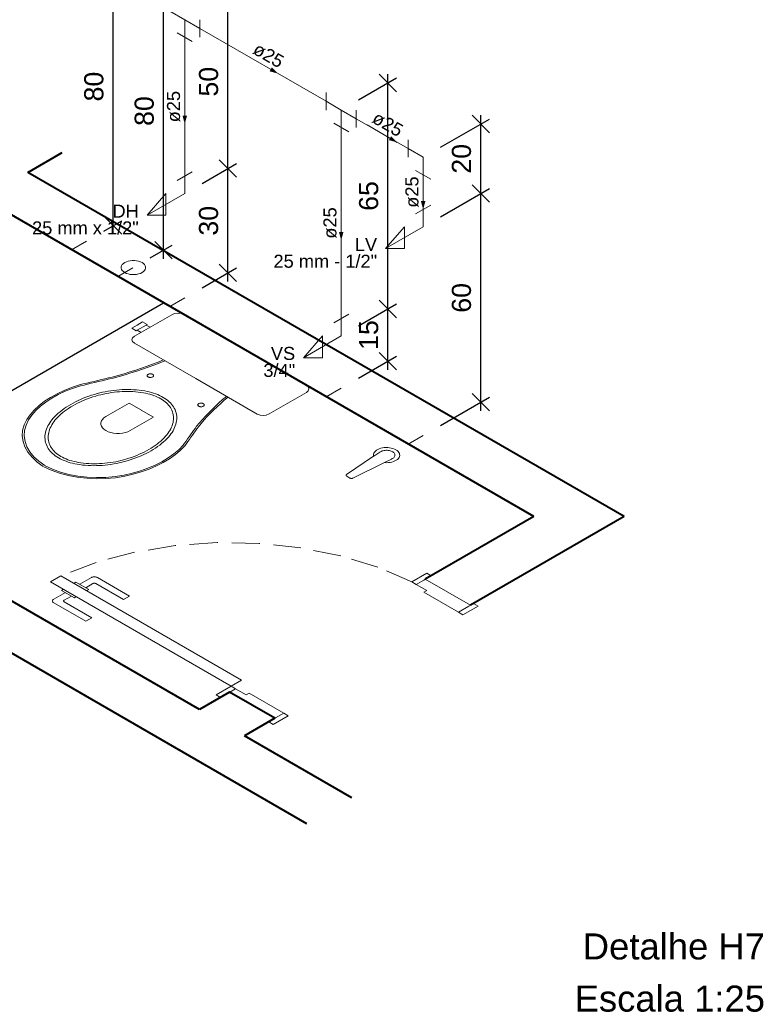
# Model space of a CAD drawing. Header units: millimetres. Extents: x 1977.1 to 1992, y 4158.8 to 4181.5.
# Tile 2 of 3: x 1983.4 to 1992, y 4158.8 to 4170.2. Entities that reach past the tile are written whole.
import ezdxf

# ---------------------------------------------------------------- set-up
doc = ezdxf.new("R2010")
doc.units = ezdxf.units.MM
doc.header["$MEASUREMENT"] = 0
doc.linetypes.add('HIDDEN2', pattern=[0.47625, 0.3175, -0.15875])
for name, color, linetype, lineweight in [('AF-Condutos', 4, 'Continuous', 5), ('AF-Conexões', 9, 'Continuous', 5), ('AF-Sentido conduto', 9, 'Continuous', 5), ('AF-Textos conduto', 7, 'Continuous', 5), ('Cotas', 1, 'Continuous', 5), ('DI-Títulos', 3, 'Continuous', 5), ('MB_ALVENARIA', 7, 'Continuous', 40), ('MB_ESQUADRIA', 7, 'Continuous', 5), ('MB_MOBILIÁRIO', 8, 'Continuous', 13), ('Nível 1', 7, 'Continuous', 5), ('Texto da cota', 7, 'Continuous', 5), ('Textos', 7, 'Continuous', 5)]:
    doc.layers.add(name, color=color, linetype=linetype, lineweight=lineweight)
doc.layers.add('ARQ-PISO', color=8, linetype='Continuous')
doc.styles.add('Arial', font='arial.ttf')
doc.dimstyles.new('UM_25.000000', dxfattribs={"dimtxt": 0.18, "dimasz": 0.2, "dimexe": 0.1, "dimexo": 0.2, "dimgap": 0, "dimtad": 1, "dimtih": 1, "dimtoh": 1, "dimdec": 1, "dimlfac": 25, "dimzin": 0, "dimdsep": 46, "dimtxsty": 'Standard', "dimcen": 0.09, "dimdle": 0.1, "dimadec": 1, "dimazin": 2, "dimtfac": 1, "dimtdec": 4, "dimtofl": 0, "dimtmove": 0, "dimatfit": 3, "dimfxl": 1, "dimtolj": 1, "dimarcsym": 0})

# ---------------------------------------------------------------- blocks, each defined once
blk = doc.blocks.new('_Oblique')
at = {"color": 0, "linetype": 'ByBlock', "lineweight": -2}
blk.add_line((-0.5, -0.5), (0.5, 0.5), dxfattribs=at)
blk = doc.blocks.new('*D6')
at = {"layer": 'Cotas', "color": 0, "lineweight": -2, "transparency": 16777216}
for p, q in [((1988.25, 4167.906), (1988.813, 4168.231)), ((1988.713, 4165.674), (1988.713, 4168.274)), ((1988.25, 4165.506), (1988.813, 4165.831))]:
    blk.add_line(p, q, dxfattribs=at)
at = {"layer": 'Defpoints', "color": 0, "transparency": 16777216}
for p in [(1988.713, 4168.174), (1988.05, 4167.791), (1988.05, 4165.391)]:
    blk.add_point(p, dxfattribs=at)
at = {"layer": 'Cotas', "color": 0, "lineweight": -2, "transparency": 16777216, "xscale": 0.2, "yscale": 0.2, "zscale": 0.2}
for p, rotation in [((1988.713, 4168.174), 90), ((1988.713, 4165.774), 270)]:
    blk.add_blockref('_Oblique', p, dxfattribs=dict(at, rotation=rotation))
blk = doc.blocks.new('*D7')
at = {"layer": 'Cotas', "color": 0, "lineweight": -2, "transparency": 16777216}
for p, q in [((1988.25, 4168.706), (1988.813, 4169.031)), ((1988.713, 4168.074), (1988.713, 4169.074)), ((1988.25, 4167.906), (1988.813, 4168.231))]:
    blk.add_line(p, q, dxfattribs=at)
at = {"layer": 'Defpoints', "color": 0, "transparency": 16777216}
for p in [(1988.713, 4168.974), (1988.05, 4168.591), (1988.05, 4167.791)]:
    blk.add_point(p, dxfattribs=at)
at = {"layer": 'Cotas', "color": 0, "lineweight": -2, "transparency": 16777216, "xscale": 0.2, "yscale": 0.2, "zscale": 0.2}
for p, rotation in [((1988.713, 4168.974), 90), ((1988.713, 4168.174), 270)]:
    blk.add_blockref('_Oblique', p, dxfattribs=dict(at, rotation=rotation))
blk = doc.blocks.new('*D8')
at = {"layer": 'Cotas', "color": 0, "lineweight": -2, "transparency": 16777216}
for p, q in [((1987.645, 4166.146), (1987.645, 4166.946)), ((1987.307, 4166.651), (1987.745, 4166.904)), ((1987.307, 4166.051), (1987.745, 4166.304))]:
    blk.add_line(p, q, dxfattribs=at)
at = {"layer": 'Defpoints', "color": 0, "transparency": 16777216}
for p in [(1987.645, 4166.846), (1987.107, 4166.535), (1987.107, 4165.935)]:
    blk.add_point(p, dxfattribs=at)
at = {"layer": 'Cotas', "color": 0, "lineweight": -2, "transparency": 16777216, "xscale": 0.2, "yscale": 0.2, "zscale": 0.2}
for p, rotation in [((1987.645, 4166.846), 90), ((1987.645, 4166.246), 270)]:
    blk.add_blockref('_Oblique', p, dxfattribs=dict(at, rotation=rotation))
blk = doc.blocks.new('*D9')
at = {"layer": 'Cotas', "color": 0, "lineweight": -2, "transparency": 16777216}
for p, q in [((1987.645, 4166.746), (1987.645, 4169.546)), ((1987.307, 4169.251), (1987.745, 4169.504)), ((1987.307, 4166.651), (1987.745, 4166.904))]:
    blk.add_line(p, q, dxfattribs=at)
at = {"layer": 'Defpoints', "color": 0, "transparency": 16777216}
for p in [(1987.645, 4169.446), (1987.107, 4169.135), (1987.107, 4166.535)]:
    blk.add_point(p, dxfattribs=at)
at = {"layer": 'Cotas', "color": 0, "lineweight": -2, "transparency": 16777216, "xscale": 0.2, "yscale": 0.2, "zscale": 0.2}
for p, rotation in [((1987.645, 4169.446), 90), ((1987.645, 4166.846), 270)]:
    blk.add_blockref('_Oblique', p, dxfattribs=dict(at, rotation=rotation))
blk = doc.blocks.new('*D10')
at = {"layer": 'Cotas', "color": 0, "lineweight": -2, "transparency": 16777216}
for p, q in [((1985.507, 4168.29), (1985.904, 4168.519)), ((1985.804, 4167.161), (1985.804, 4168.561)), ((1985.507, 4167.09), (1985.904, 4167.319))]:
    blk.add_line(p, q, dxfattribs=at)
at = {"layer": 'Defpoints', "color": 0, "transparency": 16777216}
for p in [(1985.804, 4168.461), (1985.307, 4168.174), (1985.307, 4166.974)]:
    blk.add_point(p, dxfattribs=at)
at = {"layer": 'Cotas', "color": 0, "lineweight": -2, "transparency": 16777216, "xscale": 0.2, "yscale": 0.2, "zscale": 0.2}
for p, rotation in [((1985.804, 4168.461), 90), ((1985.804, 4167.261), 270)]:
    blk.add_blockref('_Oblique', p, dxfattribs=dict(at, rotation=rotation))
blk = doc.blocks.new('*D11')
at = {"layer": 'Cotas', "color": 0, "lineweight": -2, "transparency": 16777216}
for p, q in [((1985.804, 4168.361), (1985.804, 4170.561)), ((1985.507, 4170.29), (1985.904, 4170.519)), ((1985.507, 4168.29), (1985.904, 4168.519))]:
    blk.add_line(p, q, dxfattribs=at)
at = {"layer": 'Defpoints', "color": 0, "transparency": 16777216}
for p in [(1985.804, 4170.461), (1985.307, 4170.174), (1985.307, 4168.174)]:
    blk.add_point(p, dxfattribs=at)
at = {"layer": 'Cotas', "color": 0, "lineweight": -2, "transparency": 16777216, "xscale": 0.2, "yscale": 0.2, "zscale": 0.2}
for p, rotation in [((1985.804, 4170.461), 90), ((1985.804, 4168.461), 270)]:
    blk.add_blockref('_Oblique', p, dxfattribs=dict(at, rotation=rotation))
blk = doc.blocks.new('*D12')
at = {"layer": 'Cotas', "color": 0, "lineweight": -2, "transparency": 16777216}
for p, q in [((1984.91, 4170.635), (1985.164, 4170.781)), ((1985.064, 4167.423), (1985.064, 4170.823)), ((1984.91, 4167.435), (1985.164, 4167.581))]:
    blk.add_line(p, q, dxfattribs=at)
at = {"layer": 'Defpoints', "color": 0, "transparency": 16777216}
for p in [(1985.064, 4170.723), (1984.71, 4170.519), (1984.71, 4167.319)]:
    blk.add_point(p, dxfattribs=at)
at = {"layer": 'Cotas', "color": 0, "lineweight": -2, "transparency": 16777216, "xscale": 0.2, "yscale": 0.2, "zscale": 0.2}
for p, rotation in [((1985.064, 4170.723), 90), ((1985.064, 4167.523), 270)]:
    blk.add_blockref('_Oblique', p, dxfattribs=dict(at, rotation=rotation))
blk = doc.blocks.new('*D15')
at = {"layer": 'Cotas', "color": 0, "lineweight": -2, "transparency": 16777216}
for p, q in [((1984.377, 4170.943), (1984.584, 4171.062)), ((1984.484, 4167.705), (1984.484, 4171.105)), ((1984.377, 4167.743), (1984.584, 4167.862))]:
    blk.add_line(p, q, dxfattribs=at)
at = {"layer": 'Defpoints', "color": 0, "transparency": 16777216}
for p in [(1984.484, 4171.005), (1984.177, 4170.827), (1984.177, 4167.627)]:
    blk.add_point(p, dxfattribs=at)
at = {"layer": 'Cotas', "color": 0, "lineweight": -2, "transparency": 16777216, "xscale": 0.2, "yscale": 0.2, "zscale": 0.2}
for p, rotation in [((1984.484, 4171.005), 90), ((1984.484, 4167.805), 270)]:
    blk.add_blockref('_Oblique', p, dxfattribs=dict(at, rotation=rotation))

msp = doc.modelspace()

# ---------------------------------------------------------------- hatches: boundary and pattern name
at = {"layer": 'AF-Sentido conduto', "linetype": 'Continuous'}
for points in [[(1986.3805, 4169.5547), (1986.3098, 4169.6255), (1986.2839, 4169.5806)], [(1985.3074, 4168.9743), (1985.3333, 4169.0709), (1985.2815, 4169.0709)], [(1987.7519, 4168.763), (1987.6811, 4168.8337), (1987.6553, 4168.7889)], [(1988.0501, 4167.9908), (1988.0759, 4168.0874), (1988.0242, 4168.0874)], [(1987.1072, 4167.6352), (1987.1331, 4167.7318), (1987.0814, 4167.7318)]]:
    msp.add_hatch(color=256, dxfattribs=at).paths.add_polyline_path(points)

# ---------------------------------------------------------------- linework, layer by layer
at = {"layer": 'AF-Condutos'}
for p, q in [((1985.4806, 4170.0743), (1986.934, 4169.2352)), ((1985.3074, 4169.9743), (1985.3074, 4168.3743)), ((1987.2804, 4169.0352), (1987.8768, 4168.6908)), ((1987.1072, 4168.9352), (1987.1072, 4166.7352)), ((1988.0501, 4168.3908), (1988.0501, 4167.9908))]:
    msp.add_line(p, q, dxfattribs=at)
at = {"layer": 'AF-Conexões'}
for p, q in [((1985.3074, 4170.1743), (1985.1342, 4170.2743)), ((1985.3074, 4170.1743), (1985.4806, 4170.0743)), ((1985.3074, 4170.1743), (1985.3074, 4169.9743)), ((1985.4806, 4169.9743), (1985.4806, 4170.1743)), ((1985.2208, 4170.0243), (1985.394, 4169.9243)), ((1986.934, 4169.3352), (1986.934, 4169.1352)), ((1987.1072, 4169.1352), (1986.934, 4169.2352)), ((1987.1072, 4169.1352), (1987.2804, 4169.0352)), ((1987.1072, 4169.1352), (1987.1072, 4168.9352)), ((1987.2804, 4168.9352), (1987.2804, 4169.1352)), ((1987.0206, 4168.9852), (1987.1938, 4168.8852)), ((1987.8768, 4168.7908), (1987.8768, 4168.5908)), ((1988.0501, 4168.5908), (1987.8768, 4168.6908)), ((1988.0501, 4168.5908), (1988.0501, 4168.3908)), ((1985.2208, 4168.3243), (1985.394, 4168.4243)), ((1987.9634, 4168.4408), (1988.1367, 4168.3408)), ((1985.3074, 4168.1743), (1985.3074, 4168.3743)), ((1985.3074, 4168.1743), (1984.8744, 4167.9243)), ((1984.8744, 4167.9243), (1985.0909, 4168.1743)), ((1985.0909, 4168.1743), (1985.0909, 4167.9243)), ((1987.9634, 4167.9408), (1988.1367, 4168.0408)), ((1988.0501, 4167.7908), (1988.0501, 4167.9908)), ((1985.0909, 4167.9243), (1984.8744, 4167.9243)), ((1988.0501, 4167.7908), (1987.617, 4167.5408)), ((1987.617, 4167.5408), (1987.8335, 4167.7908)), ((1987.8335, 4167.7908), (1987.8335, 4167.5408)), ((1987.8335, 4167.5408), (1987.617, 4167.5408)), ((1987.0206, 4166.6852), (1987.1938, 4166.7852)), ((1987.1072, 4166.5352), (1987.1072, 4166.7352)), ((1987.1072, 4166.5352), (1986.6742, 4166.2852)), ((1986.6742, 4166.2852), (1986.8907, 4166.5352)), ((1986.8907, 4166.5352), (1986.8907, 4166.2852)), ((1986.8907, 4166.2852), (1986.6742, 4166.2852))]:
    msp.add_line(p, q, dxfattribs=at)
at = {"layer": 'AF-Sentido conduto'}
for points in [[(1986.0341, 4169.7547), (1986.3805, 4169.5547)], [(1985.3074, 4169.3743), (1985.3074, 4168.9743)], [(1987.4054, 4168.963), (1987.7519, 4168.763)], [(1988.0501, 4168.3908), (1988.0501, 4167.9908)], [(1987.1072, 4168.0352), (1987.1072, 4167.6352)]]:
    msp.add_lwpolyline(points, dxfattribs=at)
at = {"layer": 'ARQ-PISO'}
msp.add_lwpolyline([(1981.2158, 4164.6966), (1981.2158, 4164.6966), (1985.061, 4166.9166)], dxfattribs=at)
at = {"layer": 'MB_ALVENARIA'}
for p, q in [((1983.5021, 4168.4166), (1983.8983, 4168.6453)), ((1986.7118, 4160.9235), (1978.6177, 4165.5966)), ((1987.2314, 4161.2235), (1985.9963, 4161.9366))]:
    msp.add_line(p, q, dxfattribs=at)
for points in [[(1990.361, 4164.4566), (1983.5021, 4168.4166)], [(1989.3218, 4164.4566), (1982.9825, 4168.1166)], [(1985.4766, 4162.2366), (1979.1373, 4165.8966)], [(1989.3218, 4164.4566), (1988.0747, 4163.7366)], [(1990.361, 4164.4566), (1988.5943, 4163.4366)], [(1985.8231, 4162.4366), (1985.4766, 4162.2366)], [(1986.3427, 4162.1366), (1985.8231, 4162.4366)], [(1986.3427, 4162.1366), (1985.9963, 4161.9366)]]:
    msp.add_lwpolyline(points, dxfattribs=at)
at = {"layer": 'MB_ESQUADRIA'}
for p, q in [((1984.0987, 4163.6791), (1984.2327, 4163.7564)), ((1984.0987, 4163.6791), (1984.2327, 4163.7564)), ((1984.3019, 4163.7564), (1984.6724, 4163.5423)), ((1984.3019, 4163.7564), (1984.6724, 4163.5423)), ((1984.0333, 4163.6916), (1984.0553, 4163.7043)), ((1984.0333, 4163.6916), (1984.0553, 4163.7043)), ((1984.0553, 4163.7043), (1984.2029, 4163.619)), ((1984.0553, 4163.7043), (1984.2029, 4163.619)), ((1984.2499, 4163.6864), (1984.168, 4163.6391)), ((1984.2499, 4163.6864), (1984.168, 4163.6391)), ((1984.6031, 4163.5023), (1984.2846, 4163.6864)), ((1984.6031, 4163.5023), (1984.2846, 4163.6864)), ((1987.9708, 4163.6766), (1988.0574, 4163.7266)), ((1987.9708, 4163.6766), (1988.0574, 4163.7266)), ((1988.0921, 4163.6066), (1987.9709, 4163.6766)), ((1988.0921, 4163.6066), (1987.9709, 4163.6766)), ((1983.9334, 4163.5838), (1983.7995, 4163.5066)), ((1983.9334, 4163.5838), (1983.7995, 4163.5066)), ((1983.912, 4163.6216), (1983.89, 4163.6089)), ((1983.912, 4163.6216), (1983.89, 4163.6089)), ((1983.89, 4163.6089), (1984.0376, 4163.5236)), ((1983.89, 4163.6089), (1984.0376, 4163.5236)), ((1983.9208, 4163.4965), (1984.0027, 4163.5438)), ((1983.9208, 4163.4965), (1984.0027, 4163.5438)), ((1984.0376, 4163.5236), (1984.0596, 4163.5363)), ((1984.0376, 4163.5236), (1984.0596, 4163.5363)), ((1984.2029, 4163.619), (1984.1809, 4163.6063)), ((1984.2029, 4163.619), (1984.1809, 4163.6063)), ((1984.6724, 4163.5423), (1984.6031, 4163.5023)), ((1984.6724, 4163.5423), (1984.6031, 4163.5023)), ((1988.0921, 4163.6066), (1988.0575, 4163.5866)), ((1988.0921, 4163.6066), (1988.0575, 4163.5866)), ((1988.0575, 4163.5866), (1988.4561, 4163.3568)), ((1988.0575, 4163.5866), (1988.4561, 4163.3568)), ((1983.7995, 4163.4666), (1984.17, 4163.2525)), ((1983.7995, 4163.4666), (1984.17, 4163.2525)), ((1984.2393, 4163.2924), (1983.9207, 4163.4765)), ((1984.2393, 4163.2924), (1983.9207, 4163.4765)), ((1988.4561, 4163.3568), (1988.5773, 4163.4268)), ((1988.4561, 4163.3568), (1988.5773, 4163.4268)), ((1984.17, 4163.2525), (1984.2393, 4163.2924)), ((1984.17, 4163.2525), (1984.2393, 4163.2924)), ((1985.8925, 4162.4766), (1985.8058, 4162.4266)), ((1985.8925, 4162.4766), (1985.8058, 4162.4266)), ((1985.8925, 4162.4766), (1985.8058, 4162.4266)), ((1985.8925, 4162.4766), (1985.8058, 4162.4266)), ((1986.0137, 4162.4066), (1985.8924, 4162.4766)), ((1986.0137, 4162.4066), (1985.8924, 4162.4766)), ((1986.0137, 4162.4066), (1985.8924, 4162.4766)), ((1986.0137, 4162.4066), (1985.8924, 4162.4766)), ((1986.0137, 4162.4066), (1986.0483, 4162.4266)), ((1986.0137, 4162.4066), (1986.0483, 4162.4266)), ((1986.0137, 4162.4066), (1986.0483, 4162.4266)), ((1986.0137, 4162.4066), (1986.0483, 4162.4266)), ((1986.0483, 4162.4266), (1986.4465, 4162.1965)), ((1986.0483, 4162.4266), (1986.4465, 4162.1965)), ((1986.0483, 4162.4266), (1986.4465, 4162.1965)), ((1986.0483, 4162.4266), (1986.4465, 4162.1965)), ((1986.4465, 4162.1965), (1986.3252, 4162.1265)), ((1986.4465, 4162.1965), (1986.3252, 4162.1265)), ((1986.4465, 4162.1965), (1986.3252, 4162.1265)), ((1986.4465, 4162.1965), (1986.3252, 4162.1265))]:
    msp.add_line(p, q, dxfattribs=at)
at = {"layer": 'MB_ESQUADRIA', "linetype": 'HIDDEN2'}
msp.add_lwpolyline([(1987.9188, 4163.7066), (1987.5299, 4163.8744), (1987.1012, 4164.0061), (1986.6427, 4164.0986), (1986.1652, 4164.1496), (1985.6798, 4164.158), (1985.1979, 4164.1236), (1984.7307, 4164.0473), (1984.289, 4163.9307), (1983.8833, 4163.7766)], dxfattribs=at)
msp.add_lwpolyline([(1987.9188, 4163.7066), (1987.5299, 4163.8744), (1987.1012, 4164.0061), (1986.6427, 4164.0986), (1986.1652, 4164.1496), (1985.6798, 4164.158), (1985.1979, 4164.1236), (1984.7307, 4164.0473), (1984.289, 4163.9307), (1983.8833, 4163.7766)], dxfattribs=at)
at = {"layer": 'MB_ESQUADRIA'}
for points in [[(1983.8833, 4163.7766), (1985.9618, 4162.5766), (1985.8405, 4162.5066), (1983.762, 4163.7066), (1983.8833, 4163.7766)], [(1984.3019, 4163.7564), (1984.2954, 4163.7595), (1984.288, 4163.762), (1984.28, 4163.7637), (1984.2716, 4163.7646), (1984.263, 4163.7646), (1984.2546, 4163.7637), (1984.2466, 4163.762), (1984.2392, 4163.7596), (1984.2327, 4163.7564)], [(1984.3019, 4163.7564), (1984.2954, 4163.7595), (1984.288, 4163.762), (1984.28, 4163.7637), (1984.2716, 4163.7646), (1984.263, 4163.7646), (1984.2546, 4163.7637), (1984.2466, 4163.762), (1984.2392, 4163.7596), (1984.2327, 4163.7564)], [(1988.0575, 4163.7266), (1988.144, 4163.7766), (1988.0921, 4163.8066), (1987.9188, 4163.7066), (1987.9708, 4163.6766), (1987.9709, 4163.6766)], [(1988.0575, 4163.7266), (1988.144, 4163.7766), (1988.0921, 4163.8066), (1987.9188, 4163.7066), (1987.9708, 4163.6766), (1987.9709, 4163.6766)], [(1984.2846, 4163.6864), (1984.283, 4163.6872), (1984.2813, 4163.688), (1984.2795, 4163.6886), (1984.2776, 4163.6892), (1984.2756, 4163.6897), (1984.2736, 4163.69), (1984.2715, 4163.6903), (1984.2694, 4163.6905), (1984.2672, 4163.6905), (1984.2651, 4163.6905), (1984.263, 4163.6903), (1984.2609, 4163.69), (1984.2589, 4163.6897), (1984.2569, 4163.6892), (1984.255, 4163.6886), (1984.2532, 4163.688), (1984.2515, 4163.6872), (1984.2499, 4163.6864)], [(1984.2846, 4163.6864), (1984.283, 4163.6872), (1984.2813, 4163.688), (1984.2795, 4163.6886), (1984.2776, 4163.6892), (1984.2756, 4163.6897), (1984.2736, 4163.69), (1984.2715, 4163.6903), (1984.2694, 4163.6905), (1984.2672, 4163.6905), (1984.2651, 4163.6905), (1984.263, 4163.6903), (1984.2609, 4163.69), (1984.2589, 4163.6897), (1984.2569, 4163.6892), (1984.255, 4163.6886), (1984.2532, 4163.688), (1984.2515, 4163.6872), (1984.2499, 4163.6864)], [(1988.5943, 4163.4366), (1988.0747, 4163.7366)], [(1983.7995, 4163.5066), (1983.794, 4163.5028), (1983.7898, 4163.4985), (1983.7868, 4163.4939), (1983.7854, 4163.489), (1983.7853, 4163.4841), (1983.7868, 4163.4793), (1983.7897, 4163.4746), (1983.794, 4163.4703), (1983.7995, 4163.4666)], [(1983.7995, 4163.5066), (1983.794, 4163.5028), (1983.7898, 4163.4985), (1983.7868, 4163.4939), (1983.7854, 4163.489), (1983.7853, 4163.4841), (1983.7868, 4163.4793), (1983.7897, 4163.4746), (1983.794, 4163.4703), (1983.7995, 4163.4666)], [(1983.9208, 4163.4965), (1983.918, 4163.4946), (1983.9159, 4163.4925), (1983.9144, 4163.4902), (1983.9137, 4163.4878), (1983.9137, 4163.4853), (1983.9144, 4163.4829), (1983.9159, 4163.4806), (1983.918, 4163.4784), (1983.9207, 4163.4765)], [(1983.9208, 4163.4965), (1983.918, 4163.4946), (1983.9159, 4163.4925), (1983.9144, 4163.4902), (1983.9137, 4163.4878), (1983.9137, 4163.4853), (1983.9144, 4163.4829), (1983.9159, 4163.4806), (1983.918, 4163.4784), (1983.9207, 4163.4765)], [(1988.4561, 4163.3568), (1988.508, 4163.3268), (1988.6812, 4163.4268), (1988.6293, 4163.4568), (1988.5773, 4163.4268)], [(1988.4561, 4163.3568), (1988.508, 4163.3268), (1988.6812, 4163.4268), (1988.6293, 4163.4568), (1988.5773, 4163.4268)], [(1985.8058, 4162.4266), (1985.7193, 4162.3766), (1985.6673, 4162.4066), (1985.8405, 4162.5066), (1985.8925, 4162.4766), (1985.8924, 4162.4766)], [(1985.8058, 4162.4266), (1985.7193, 4162.3766), (1985.6673, 4162.4066), (1985.8405, 4162.5066), (1985.8925, 4162.4766), (1985.8924, 4162.4766)], [(1985.8058, 4162.4266), (1985.7193, 4162.3766), (1985.6673, 4162.4066), (1985.8405, 4162.5066), (1985.8925, 4162.4766), (1985.8924, 4162.4766)], [(1985.8058, 4162.4266), (1985.7193, 4162.3766), (1985.6673, 4162.4066), (1985.8405, 4162.5066), (1985.8925, 4162.4766), (1985.8924, 4162.4766)], [(1986.4465, 4162.1965), (1986.4984, 4162.1665), (1986.3252, 4162.0665), (1986.2733, 4162.0965), (1986.3252, 4162.1265)], [(1986.4465, 4162.1965), (1986.4984, 4162.1665), (1986.3252, 4162.0665), (1986.2733, 4162.0965), (1986.3252, 4162.1265)], [(1986.4465, 4162.1965), (1986.4984, 4162.1665), (1986.3252, 4162.0665), (1986.2733, 4162.0965), (1986.3252, 4162.1265)], [(1986.4465, 4162.1965), (1986.4984, 4162.1665), (1986.3252, 4162.0665), (1986.2733, 4162.0965), (1986.3252, 4162.1265)]]:
    msp.add_lwpolyline(points, dxfattribs=at)
at = {"layer": 'MB_MOBILIÁRIO'}
for p, q in [((1985.2979, 4166.7798), (1986.7088, 4165.9652)), ((1987.479, 4165.1528), (1987.17, 4164.9406)), ((1987.5509, 4165.1976), (1987.4829, 4165.1517)), ((1987.6859, 4165.1196), (1987.6063, 4165.0803)), ((1987.6063, 4165.0803), (1987.2408, 4164.8997)), ((1987.1713, 4164.9214), (1987.2075, 4164.9005))]:
    msp.add_line(p, q, dxfattribs=at)
for points in [[(1985.2979, 4166.7798), (1985.2979, 4166.7798), (1985.2656, 4166.7927), (1985.2284, 4166.797), (1985.1912, 4166.7927), (1985.159, 4166.7798), (1984.73, 4166.5321), (1984.73, 4166.5321), (1984.7077, 4166.5135), (1984.7003, 4166.4921), (1984.7077, 4166.4706), (1984.73, 4166.452), (1985.4343, 4166.0454)], [(1984.7499, 4166.5951), (1984.6978, 4166.6252), (1984.7598, 4166.661), (1984.8218, 4166.6968), (1984.8738, 4166.6667), (1984.8639, 4166.661), (1984.9086, 4166.6352)], [(1984.7499, 4166.5951), (1984.7598, 4166.6009)], [(1984.8639, 4166.661), (1984.7598, 4166.6009)], [(1984.7598, 4166.6009), (1984.8044, 4166.5751)], [(1984.4729, 4166.0632), (1984.5415, 4166.0819), (1984.6094, 4166.1014), (1984.6766, 4166.1217), (1984.7431, 4166.1428), (1984.8089, 4166.1647), (1984.8738, 4166.1873), (1984.938, 4166.2107), (1985.0013, 4166.2348), (1985.0638, 4166.2596)], [(1984.4826, 4166.051), (1984.5516, 4166.0699), (1984.62, 4166.0895), (1984.6876, 4166.1099), (1984.7545, 4166.1311), (1984.8207, 4166.1531), (1984.8861, 4166.1759), (1984.9506, 4166.1994), (1985.0143, 4166.2237), (1985.0772, 4166.2487)], [(1985.0772, 4166.2487), (1985.0772, 4166.2487), (1985.0803, 4166.2497)], [(1984.0976, 4165.9738), (1984.1393, 4165.9837), (1984.181, 4165.9936), (1984.2227, 4166.0035), (1984.2644, 4166.0135), (1984.3061, 4166.0234), (1984.3478, 4166.0333), (1984.3895, 4166.0433), (1984.4312, 4166.0533), (1984.4729, 4166.0632)], [(1984.1064, 4165.9614), (1984.1482, 4165.9713), (1984.19, 4165.9812), (1984.2318, 4165.9912), (1984.2736, 4166.0011), (1984.3154, 4166.0111), (1984.3572, 4166.0211), (1984.399, 4166.0311), (1984.4408, 4166.0411), (1984.4826, 4166.051)], [(1984.9383, 4166.094), (1984.9334, 4166.0964), (1984.9278, 4166.0983), (1984.9218, 4166.0996), (1984.9155, 4166.1002), (1984.9091, 4166.1002), (1984.9027, 4166.0996), (1984.8967, 4166.0983), (1984.8912, 4166.0964), (1984.8862, 4166.094), (1984.8821, 4166.0912), (1984.8789, 4166.088), (1984.8767, 4166.0845), (1984.8756, 4166.0809), (1984.8756, 4166.0772), (1984.8767, 4166.0735), (1984.8789, 4166.07), (1984.8821, 4166.0668), (1984.8862, 4166.064), (1984.8912, 4166.0616), (1984.8967, 4166.0597), (1984.9027, 4166.0585), (1984.9091, 4166.0578), (1984.9155, 4166.0578), (1984.9218, 4166.0585), (1984.9278, 4166.0597), (1984.9334, 4166.0616), (1984.9383, 4166.064), (1984.9424, 4166.0668), (1984.9456, 4166.07), (1984.9478, 4166.0735), (1984.949, 4166.0772), (1984.949, 4166.0809), (1984.9478, 4166.0845), (1984.9456, 4166.088), (1984.9424, 4166.0912), (1984.9383, 4166.094)], [(1986.7088, 4165.9652), (1986.7088, 4165.9652), (1986.7311, 4165.9466), (1986.7361, 4165.9265), (1986.7287, 4165.9051), (1986.7064, 4165.8865), (1986.2774, 4165.6388), (1986.2774, 4165.6388), (1986.2451, 4165.6259), (1986.2079, 4165.6216), (1986.1732, 4165.6245), (1986.141, 4165.6373), (1985.4343, 4166.0454)], [(1984.0976, 4165.9738), (1984.0062, 4165.9439), (1983.9195, 4165.9098), (1983.8381, 4165.8715), (1983.7626, 4165.8295), (1983.6934, 4165.7839), (1983.6311, 4165.7351), (1983.5761, 4165.6835), (1983.5288, 4165.6294), (1983.4896, 4165.5732)], [(1984.1064, 4165.9614), (1984.0167, 4165.9323), (1983.9316, 4165.8989), (1983.8518, 4165.8615), (1983.7777, 4165.8203), (1983.71, 4165.7756), (1983.6491, 4165.7278), (1983.5955, 4165.6771), (1983.5495, 4165.624), (1983.5115, 4165.5688)], [(1985.0598, 4165.8292), (1985.0396, 4165.8402), (1985.0183, 4165.8506), (1984.9961, 4165.8604), (1984.973, 4165.8693), (1984.9491, 4165.8776), (1984.9244, 4165.885), (1984.899, 4165.8917), (1984.8731, 4165.8976), (1984.8466, 4165.9026), (1984.8466, 4165.9026), (1984.8466, 4165.9026), (1984.8466, 4165.9026), (1984.8152, 4165.9076), (1984.7834, 4165.9117), (1984.7514, 4165.9149), (1984.719, 4165.9173), (1984.6866, 4165.9188), (1984.654, 4165.9194), (1984.6215, 4165.9191), (1984.589, 4165.918), (1984.5566, 4165.9159), (1984.5566, 4165.9159), (1984.5566, 4165.9159), (1984.5566, 4165.9159), (1984.5233, 4165.913), (1984.4903, 4165.9094), (1984.4575, 4165.905), (1984.425, 4165.8999), (1984.3929, 4165.8941), (1984.3612, 4165.8875), (1984.33, 4165.8803), (1984.2992, 4165.8724), (1984.2691, 4165.8638), (1984.2691, 4165.8638), (1984.2691, 4165.8638), (1984.2691, 4165.8638), (1984.2357, 4165.8534), (1984.2031, 4165.8423), (1984.1711, 4165.8307), (1984.1398, 4165.8184), (1984.1092, 4165.8055), (1984.0794, 4165.792), (1984.0505, 4165.7779), (1984.0224, 4165.7633), (1983.9952, 4165.7481), (1983.9952, 4165.7481), (1983.9952, 4165.7481), (1983.9952, 4165.7481), (1983.9689, 4165.7324), (1983.9435, 4165.7161), (1983.9191, 4165.6994), (1983.8957, 4165.6822), (1983.8734, 4165.6646), (1983.8521, 4165.6465), (1983.8319, 4165.628), (1983.8128, 4165.6092), (1983.7948, 4165.59), (1983.7948, 4165.59), (1983.7948, 4165.59), (1983.7948, 4165.59), (1983.7799, 4165.5725), (1983.7662, 4165.5548), (1983.7536, 4165.5368), (1983.7423, 4165.5185), (1983.7322, 4165.4999), (1983.7234, 4165.4812), (1983.7158, 4165.4622), (1983.7095, 4165.4431), (1983.7044, 4165.4239), (1983.7044, 4165.4239), (1983.7044, 4165.4239), (1983.7044, 4165.4239), (1983.7009, 4165.4052), (1983.6989, 4165.3865), (1983.6985, 4165.3677), (1983.6995, 4165.3489), (1983.7021, 4165.3301), (1983.7062, 4165.3115), (1983.7118, 4165.293), (1983.7189, 4165.2746), (1983.7275, 4165.2565), (1983.7275, 4165.2565), (1983.7275, 4165.2565), (1983.7275, 4165.2565), (1983.7362, 4165.2412), (1983.7464, 4165.2262), (1983.7579, 4165.2116), (1983.7709, 4165.1973), (1983.7851, 4165.1835), (1983.8007, 4165.1702), (1983.8175, 4165.1574), (1983.8355, 4165.1451), (1983.8547, 4165.1334), (1983.8547, 4165.1334), (1983.8547, 4165.1334), (1983.8547, 4165.1334), (1983.8749, 4165.1223), (1983.8962, 4165.1119), (1983.9184, 4165.1022), (1983.9415, 4165.0933), (1983.9654, 4165.085), (1983.9901, 4165.0775), (1984.0155, 4165.0709), (1984.0414, 4165.065), (1984.0679, 4165.06), (1984.0679, 4165.06), (1984.0679, 4165.06), (1984.0679, 4165.06), (1984.0993, 4165.055), (1984.1311, 4165.0509), (1984.1631, 4165.0477), (1984.1954, 4165.0453), (1984.2279, 4165.0438), (1984.2605, 4165.0432), (1984.293, 4165.0435), (1984.3255, 4165.0446), (1984.3579, 4165.0467), (1984.3579, 4165.0467), (1984.3579, 4165.0467), (1984.3579, 4165.0467), (1984.3912, 4165.0496), (1984.4242, 4165.0532), (1984.457, 4165.0576), (1984.4895, 4165.0627), (1984.5216, 4165.0685), (1984.5533, 4165.0751), (1984.5845, 4165.0823), (1984.6153, 4165.0902), (1984.6454, 4165.0988), (1984.6454, 4165.0988), (1984.6454, 4165.0988), (1984.6454, 4165.0988), (1984.6788, 4165.1092), (1984.7114, 4165.1202), (1984.7434, 4165.1319), (1984.7747, 4165.1442), (1984.8053, 4165.1571), (1984.835, 4165.1706), (1984.864, 4165.1847), (1984.8921, 4165.1993), (1984.9193, 4165.2145), (1984.9193, 4165.2145), (1984.9193, 4165.2145), (1984.9193, 4165.2145), (1984.9456, 4165.2302), (1984.971, 4165.2465), (1984.9954, 4165.2632), (1985.0187, 4165.2804), (1985.0411, 4165.298), (1985.0624, 4165.3161), (1985.0826, 4165.3345), (1985.1017, 4165.3534), (1985.1197, 4165.3726), (1985.1197, 4165.3726), (1985.1197, 4165.3726), (1985.1197, 4165.3726), (1985.1346, 4165.3901), (1985.1483, 4165.4078), (1985.1608, 4165.4258), (1985.1722, 4165.4441), (1985.1823, 4165.4627), (1985.1911, 4165.4814), (1985.1987, 4165.5004), (1985.205, 4165.5194), (1985.2101, 4165.5387), (1985.2101, 4165.5387), (1985.2101, 4165.5387), (1985.2101, 4165.5387), (1985.2136, 4165.5573), (1985.2156, 4165.5761), (1985.216, 4165.5949), (1985.2149, 4165.6137), (1985.2124, 4165.6324), (1985.2083, 4165.6511), (1985.2027, 4165.6696), (1985.1956, 4165.688), (1985.187, 4165.7061), (1985.187, 4165.7061), (1985.187, 4165.7061), (1985.187, 4165.7061), (1985.1783, 4165.7214), (1985.1681, 4165.7364), (1985.1566, 4165.751), (1985.1436, 4165.7653), (1985.1294, 4165.7791), (1985.1138, 4165.7924), (1985.097, 4165.8052), (1985.079, 4165.8175), (1985.0598, 4165.8292), (1985.0598, 4165.8292), (1985.0598, 4165.8292)], [(1985.0317, 4165.8129), (1985.0127, 4165.8233), (1984.9929, 4165.833), (1984.9721, 4165.8421), (1984.9505, 4165.8505), (1984.9281, 4165.8582), (1984.905, 4165.8652), (1984.8813, 4165.8714), (1984.8571, 4165.8769), (1984.8323, 4165.8816), (1984.8323, 4165.8816), (1984.8323, 4165.8816), (1984.8323, 4165.8816), (1984.8026, 4165.8863), (1984.7725, 4165.8902), (1984.7421, 4165.8932), (1984.7115, 4165.8955), (1984.6807, 4165.8969), (1984.6499, 4165.8975), (1984.619, 4165.8972), (1984.5883, 4165.8961), (1984.5576, 4165.8942), (1984.5576, 4165.8942), (1984.5576, 4165.8942), (1984.5576, 4165.8942), (1984.5258, 4165.8914), (1984.4943, 4165.8879), (1984.463, 4165.8838), (1984.4321, 4165.8789), (1984.4014, 4165.8733), (1984.3712, 4165.8671), (1984.3414, 4165.8602), (1984.3121, 4165.8526), (1984.2833, 4165.8444), (1984.2833, 4165.8444), (1984.2833, 4165.8444), (1984.2833, 4165.8444), (1984.2513, 4165.8345), (1984.22, 4165.8239), (1984.1893, 4165.8127), (1984.1592, 4165.8009), (1984.1299, 4165.7885), (1984.1014, 4165.7756), (1984.0736, 4165.7621), (1984.0466, 4165.748), (1984.0205, 4165.7334), (1984.0205, 4165.7334), (1984.0205, 4165.7334), (1984.0205, 4165.7334), (1983.9953, 4165.7184), (1983.9709, 4165.7028), (1983.9476, 4165.6868), (1983.9251, 4165.6703), (1983.9037, 4165.6533), (1983.8832, 4165.636), (1983.8639, 4165.6183), (1983.8455, 4165.6002), (1983.8283, 4165.5817), (1983.8283, 4165.5817), (1983.8283, 4165.5817), (1983.8283, 4165.5817), (1983.8141, 4165.5651), (1983.801, 4165.5482), (1983.789, 4165.531), (1983.7782, 4165.5135), (1983.7686, 4165.4958), (1983.7601, 4165.478), (1983.7529, 4165.4599), (1983.7469, 4165.4417), (1983.7421, 4165.4234), (1983.7421, 4165.4234), (1983.7421, 4165.4234), (1983.7421, 4165.4234), (1983.7387, 4165.4057), (1983.7369, 4165.3879), (1983.7364, 4165.3701), (1983.7374, 4165.3523), (1983.7399, 4165.3345), (1983.7438, 4165.3169), (1983.7491, 4165.2993), (1983.7558, 4165.2819), (1983.7639, 4165.2647), (1983.7639, 4165.2647), (1983.7639, 4165.2647), (1983.7639, 4165.2647), (1983.7721, 4165.2505), (1983.7816, 4165.2364), (1983.7924, 4165.2228), (1983.8045, 4165.2094), (1983.8178, 4165.1965), (1983.8324, 4165.184), (1983.8481, 4165.1721), (1983.8649, 4165.1606), (1983.8828, 4165.1497), (1983.8828, 4165.1497), (1983.8828, 4165.1497), (1983.8828, 4165.1497), (1983.9017, 4165.1393), (1983.9216, 4165.1296), (1983.9424, 4165.1205), (1983.964, 4165.1121), (1983.9864, 4165.1044), (1984.0095, 4165.0974), (1984.0332, 4165.0912), (1984.0574, 4165.0857), (1984.0822, 4165.081), (1984.0822, 4165.081), (1984.0822, 4165.081), (1984.0822, 4165.081), (1984.1119, 4165.0763), (1984.142, 4165.0724), (1984.1724, 4165.0694), (1984.203, 4165.0671), (1984.2338, 4165.0657), (1984.2646, 4165.0651), (1984.2954, 4165.0654), (1984.3262, 4165.0665), (1984.3569, 4165.0684), (1984.3569, 4165.0684), (1984.3569, 4165.0684), (1984.3569, 4165.0684), (1984.3886, 4165.0712), (1984.4202, 4165.0746), (1984.4515, 4165.0788), (1984.4824, 4165.0837), (1984.5131, 4165.0893), (1984.5433, 4165.0955), (1984.5731, 4165.1024), (1984.6024, 4165.11), (1984.6312, 4165.1182), (1984.6312, 4165.1182), (1984.6312, 4165.1182), (1984.6312, 4165.1182), (1984.6632, 4165.1281), (1984.6945, 4165.1387), (1984.7252, 4165.1499), (1984.7552, 4165.1617), (1984.7846, 4165.1741), (1984.8131, 4165.187), (1984.8409, 4165.2005), (1984.8679, 4165.2146), (1984.894, 4165.2292), (1984.894, 4165.2292), (1984.894, 4165.2292), (1984.894, 4165.2292), (1984.9192, 4165.2442), (1984.9435, 4165.2598), (1984.9669, 4165.2758), (1984.9894, 4165.2923), (1985.0108, 4165.3092), (1985.0312, 4165.3266), (1985.0506, 4165.3443), (1985.069, 4165.3624), (1985.0862, 4165.3809), (1985.0862, 4165.3809), (1985.0862, 4165.3809), (1985.0862, 4165.3809), (1985.1004, 4165.3975), (1985.1135, 4165.4144), (1985.1255, 4165.4316), (1985.1363, 4165.4491), (1985.1459, 4165.4668), (1985.1543, 4165.4846), (1985.1616, 4165.5027), (1985.1676, 4165.5209), (1985.1724, 4165.5392), (1985.1724, 4165.5392), (1985.1724, 4165.5392), (1985.1724, 4165.5392), (1985.1757, 4165.5569), (1985.1776, 4165.5747), (1985.1781, 4165.5925), (1985.1771, 4165.6103), (1985.1746, 4165.6281), (1985.1707, 4165.6457), (1985.1654, 4165.6633), (1985.1587, 4165.6807), (1985.1506, 4165.6978), (1985.1506, 4165.6978), (1985.1506, 4165.6978), (1985.1506, 4165.6978), (1985.1424, 4165.7121), (1985.1329, 4165.7261), (1985.1221, 4165.7398), (1985.11, 4165.7531), (1985.0967, 4165.7661), (1985.0821, 4165.7785), (1985.0664, 4165.7905), (1985.0496, 4165.802), (1985.0317, 4165.8129), (1985.0317, 4165.8129), (1985.0317, 4165.8129)], [(1985.7864, 4165.8392), (1985.743, 4165.8029), (1985.701, 4165.7661), (1985.6603, 4165.7289), (1985.6208, 4165.6911), (1985.5828, 4165.6529), (1985.546, 4165.6143), (1985.5107, 4165.5752), (1985.4767, 4165.5358), (1985.4441, 4165.4959)], [(1985.8054, 4165.8315), (1985.7623, 4165.7954), (1985.7205, 4165.7589), (1985.68, 4165.7218), (1985.6409, 4165.6843), (1985.603, 4165.6464), (1985.5665, 4165.608), (1985.5314, 4165.5691), (1985.4976, 4165.5299), (1985.4652, 4165.4903)], [(1985.7864, 4165.8392), (1985.7864, 4165.8392), (1985.7882, 4165.841)], [(1984.4002, 4165.6087), (1984.668, 4165.7633), (1984.8094, 4165.6817)], [(1984.6804, 4165.4469), (1984.9482, 4165.6016), (1984.8069, 4165.6832)], [(1985.521, 4165.7576), (1985.5161, 4165.76), (1985.5106, 4165.7618), (1985.5045, 4165.7631), (1985.4982, 4165.7638), (1985.4918, 4165.7638), (1985.4855, 4165.7631), (1985.4794, 4165.7618), (1985.4739, 4165.76), (1985.469, 4165.7576), (1985.4648, 4165.7548), (1985.4616, 4165.7516), (1985.4594, 4165.7481), (1985.4583, 4165.7444), (1985.4583, 4165.7407), (1985.4594, 4165.7371), (1985.4616, 4165.7336), (1985.4648, 4165.7304), (1985.469, 4165.7275), (1985.4739, 4165.7252), (1985.4794, 4165.7233), (1985.4855, 4165.722), (1985.4918, 4165.7214), (1985.4982, 4165.7214), (1985.5045, 4165.722), (1985.5106, 4165.7233), (1985.5161, 4165.7252), (1985.521, 4165.7275), (1985.5252, 4165.7304), (1985.5284, 4165.7336), (1985.5306, 4165.7371), (1985.5317, 4165.7407), (1985.5317, 4165.7444), (1985.5306, 4165.7481), (1985.5284, 4165.7516), (1985.5252, 4165.7548), (1985.521, 4165.7576)], [(1983.4896, 4165.5732), (1983.4594, 4165.5117), (1983.442, 4165.4486), (1983.4378, 4165.3847), (1983.4468, 4165.3209), (1983.4689, 4165.2583), (1983.5037, 4165.1976), (1983.5507, 4165.1397), (1983.6094, 4165.0855), (1983.6788, 4165.0356)], [(1983.5115, 4165.5688), (1983.4821, 4165.5088), (1983.4652, 4165.4473), (1983.4611, 4165.385), (1983.4698, 4165.3228), (1983.4913, 4165.2617), (1983.5253, 4165.2026), (1983.5712, 4165.1461), (1983.6283, 4165.0932), (1983.696, 4165.0446)], [(1984.4002, 4165.6087), (1984.378, 4165.5934), (1984.3607, 4165.5762), (1984.3489, 4165.5574), (1984.3429, 4165.5378), (1984.3429, 4165.5179), (1984.3489, 4165.4982), (1984.3607, 4165.4795), (1984.378, 4165.4622), (1984.4002, 4165.4469), (1984.4267, 4165.4341), (1984.4566, 4165.4241), (1984.489, 4165.4173), (1984.523, 4165.4139), (1984.5576, 4165.4139), (1984.5916, 4165.4173), (1984.6241, 4165.4241), (1984.654, 4165.4341), (1984.6804, 4165.4469)], [(1985.4441, 4165.4959), (1985.4268, 4165.4718), (1985.4095, 4165.4477), (1985.3922, 4165.4235), (1985.3749, 4165.3994), (1985.3576, 4165.3753), (1985.3404, 4165.3512), (1985.3232, 4165.327), (1985.3059, 4165.3029), (1985.2887, 4165.2787)], [(1985.4652, 4165.4903), (1985.4479, 4165.4662), (1985.4307, 4165.4422), (1985.4134, 4165.4181), (1985.3962, 4165.394), (1985.379, 4165.37), (1985.3618, 4165.3459), (1985.3446, 4165.3218), (1985.3274, 4165.2977), (1985.3102, 4165.2736)], [(1984.6088, 4164.9353), (1984.7044, 4164.9572), (1984.7964, 4164.9837), (1984.8842, 4165.0147), (1984.9671, 4165.0499), (1985.0445, 4165.089), (1985.1158, 4165.1317), (1985.1806, 4165.1778), (1985.2384, 4165.227), (1985.2887, 4165.2787)], [(1984.6165, 4164.9226), (1984.7138, 4164.9453), (1984.8075, 4164.9726), (1984.8969, 4165.0043), (1984.9814, 4165.0403), (1985.0603, 4165.0802), (1985.1332, 4165.1238), (1985.1994, 4165.1708), (1985.2586, 4165.2209), (1985.3102, 4165.2736)], [(1987.6082, 4165.0781), (1987.6292, 4165.0773), (1987.6501, 4165.0782), (1987.6706, 4165.0807), (1987.6903, 4165.0848), (1987.7088, 4165.0904), (1987.7258, 4165.0975), (1987.7409, 4165.1059), (1987.7539, 4165.1154), (1987.7645, 4165.1258), (1987.7726, 4165.137), (1987.7778, 4165.1487), (1987.7802, 4165.1607), (1987.7797, 4165.1728), (1987.7763, 4165.1848), (1987.7701, 4165.1963), (1987.7612, 4165.2073), (1987.7498, 4165.2174), (1987.736, 4165.2265), (1987.7202, 4165.2345), (1987.7027, 4165.2411), (1987.6837, 4165.2462), (1987.6637, 4165.2498), (1987.643, 4165.2518), (1987.622, 4165.2521), (1987.6012, 4165.2507), (1987.5809, 4165.2476), (1987.5616, 4165.243), (1987.5435, 4165.2369), (1987.527, 4165.2294), (1987.5126, 4165.2206), (1987.5003, 4165.2108), (1987.4905, 4165.2001), (1987.4834, 4165.1887), (1987.479, 4165.1769), (1987.4775, 4165.1648), (1987.479, 4165.1528)], [(1987.6859, 4165.1196), (1987.6954, 4165.1242), (1987.7038, 4165.1294), (1987.711, 4165.1352), (1987.7168, 4165.1415), (1987.7213, 4165.1481), (1987.7242, 4165.1551), (1987.7255, 4165.1622), (1987.7253, 4165.1693), (1987.7235, 4165.1763), (1987.7201, 4165.1832), (1987.7153, 4165.1898), (1987.7091, 4165.1959), (1987.7015, 4165.2015), (1987.6928, 4165.2066), (1987.683, 4165.2109), (1987.6724, 4165.2145), (1987.661, 4165.2173), (1987.6491, 4165.2193), (1987.6369, 4165.2203), (1987.6246, 4165.2204), (1987.6123, 4165.2196), (1987.6003, 4165.218), (1987.5888, 4165.2154), (1987.5779, 4165.2121), (1987.5679, 4165.2079), (1987.5588, 4165.2031), (1987.5509, 4165.1976)], [(1983.6853, 4165.0318), (1983.7716, 4164.9918), (1983.8656, 4164.9579), (1983.9658, 4164.9308), (1984.071, 4164.9107), (1984.1795, 4164.8979), (1984.2899, 4164.8927), (1984.4006, 4164.8952), (1984.51, 4164.9052), (1984.6165, 4164.9226)], [(1983.7009, 4165.0418), (1983.7851, 4165.0027), (1983.8767, 4164.9697), (1983.9744, 4164.9432), (1984.077, 4164.9236), (1984.1828, 4164.9112), (1984.2904, 4164.9062), (1984.3983, 4164.9085), (1984.505, 4164.9183), (1984.6088, 4164.9353)], [(1987.17, 4164.9406), (1987.1676, 4164.9387), (1987.1658, 4164.9366), (1987.1647, 4164.9343), (1987.1642, 4164.932), (1987.1643, 4164.9297), (1987.1651, 4164.9274), (1987.1666, 4164.9252), (1987.1687, 4164.9232), (1987.1713, 4164.9214)], [(1987.2075, 4164.9005), (1987.2106, 4164.8989), (1987.2141, 4164.8977), (1987.2179, 4164.8969), (1987.2219, 4164.8964), (1987.2259, 4164.8963), (1987.23, 4164.8966), (1987.2338, 4164.8973), (1987.2375, 4164.8983), (1987.2408, 4164.8997)]]:
    msp.add_lwpolyline(points, dxfattribs=at)
at = {"layer": 'Nível 1'}
for p, q in [((1984.0033, 4167.5272), (1984.1765, 4167.6272)), ((1984.5369, 4167.2192), (1984.7101, 4167.3192)), ((1985.1342, 4166.8743), (1985.3074, 4166.9743)), ((1986.934, 4165.8352), (1987.1072, 4165.9352)), ((1987.8768, 4165.2908), (1988.0501, 4165.3908))]:
    msp.add_line(p, q, dxfattribs=at)
msp.add_lwpolyline([(1984.8157, 4167.3801), (1984.7969, 4167.3892), (1984.7756, 4167.3963), (1984.7526, 4167.4012), (1984.7284, 4167.4036), (1984.7038, 4167.4036), (1984.6797, 4167.4012), (1984.6566, 4167.3963), (1984.6353, 4167.3892), (1984.6165, 4167.3801), (1984.6008, 4167.3693), (1984.5885, 4167.357), (1984.5801, 4167.3437), (1984.5758, 4167.3297), (1984.5758, 4167.3155), (1984.5801, 4167.3016), (1984.5885, 4167.2883), (1984.6008, 4167.276), (1984.6165, 4167.2651), (1984.6353, 4167.256), (1984.6566, 4167.2489), (1984.6797, 4167.2441), (1984.7038, 4167.2416), (1984.7284, 4167.2416), (1984.7526, 4167.2441), (1984.7756, 4167.2489), (1984.7969, 4167.256), (1984.8157, 4167.2651), (1984.8315, 4167.276), (1984.8437, 4167.2883), (1984.8521, 4167.3016), (1984.8564, 4167.3155), (1984.8564, 4167.3297), (1984.8521, 4167.3437), (1984.8437, 4167.357), (1984.8315, 4167.3693), (1984.8157, 4167.3801)], dxfattribs=at)

# ---------------------------------------------------------------- texts
at = {"layer": 'AF-Textos conduto', "char_height": 0.15, "width": 0.723721, "attachment_point": 8, "line_spacing_factor": 0.6, "style": 'Arial'}
for insert, rotation in [((1986.2326, 4169.6985), 329.99993), ((1985.2569, 4169.1743), 90.00021), ((1987.6039, 4168.9067), 329.99993), ((1987.9996, 4168.1908), 90.00021), ((1987.0567, 4167.8352), 90.00021)]:
    msp.add_mtext('ø25', dxfattribs=dict(at, insert=insert, rotation=rotation))
at = {"layer": 'DI-Títulos', "char_height": 0.3, "attachment_point": 9, "line_spacing_factor": 0.6, "style": 'Arial'}
for s, insert, width in [('Detalhe H7', (1991.9827, 4159.3578), 4.202461), ('Escala 1:25', (1991.9827, 4158.7578), 4.389492)]:
    msp.add_mtext(s, dxfattribs=dict(at, insert=insert, width=width))
at = {"layer": 'Texto da cota', "char_height": 0.22, "width": 0.707383, "attachment_point": 8, "rotation": 90.00021, "line_spacing_factor": 0.9, "style": 'Arial'}
for s, insert in [('80', (1984.3739, 4169.4047)), ('50', (1985.6937, 4169.4609)), ('80', (1984.9536, 4169.1232)), ('20', (1988.6032, 4168.5737)), ('65', (1987.5354, 4168.1459)), ('30', (1985.6937, 4167.8609)), ('60', (1988.6032, 4166.9737)), ('15', (1987.5354, 4166.5459))]:
    msp.add_mtext(s, dxfattribs=dict(at, insert=insert))
at = {"layer": 'Textos', "char_height": 0.15, "attachment_point": 9, "line_spacing_factor": 0.6, "style": 'Arial'}
for s, insert, width in [('DH', (1984.7778, 4167.8968), 0.606621), ('25 mm x 1/2"', (1984.7778, 4167.7018), 2.459912), ('LV', (1987.5204, 4167.5133), 0.513721), ('25 mm - 1/2"', (1987.5204, 4167.3183), 2.389775), ('VS', (1986.5776, 4166.2577), 0.560273), ('3/4"', (1986.5776, 4166.0627), 0.732949)]:
    msp.add_mtext(s, dxfattribs=dict(at, insert=insert, width=width))

# ---------------------------------------------------------------- dimensions: what is measured, and where the dimension line sits
at = {"layer": 'Cotas'}
for base, p1, p2, picture, middle in [((1984.4839, 4171.0047), (1984.1765, 4167.6272), (1984.1765, 4170.8272), '*D15', (1984.2639, 4169.4047)), ((1985.0636, 4170.7232), (1984.7101, 4167.3192), (1984.7101, 4170.5192), '*D12', (1984.8436, 4169.1232)), ((1985.8037, 4170.4609), (1985.3074, 4168.1743), (1985.3074, 4170.1743), '*D11', (1985.5837, 4169.4609)), ((1987.6454, 4169.4459), (1987.1072, 4166.5352), (1987.1072, 4169.1352), '*D9', (1987.4254, 4168.1459)), ((1988.7132, 4168.9737), (1988.0501, 4167.7908), (1988.0501, 4168.5908), '*D7', (1988.4932, 4168.5737)), ((1985.8037, 4168.4609), (1985.3074, 4166.9743), (1985.3074, 4168.1743), '*D10', (1985.5837, 4167.8609)), ((1988.7132, 4168.1737), (1988.0501, 4165.3908), (1988.0501, 4167.7908), '*D6', (1988.4932, 4166.9737)), ((1987.6454, 4166.8459), (1987.1072, 4165.9352), (1987.1072, 4166.5352), '*D8', (1987.4254, 4166.5459))]:
    dim = msp.add_linear_dim(base=base, p1=p1, p2=p2, angle=90, text=' ', dimstyle='UM_25.000000', override={"dimtxt": 0.22, "dimasz": 0.2, "dimexe": 0.1, "dimexo": 0.2, "dimtad": 1, "dimtih": 0, "dimtoh": 0, "dimdec": 1, "dimlfac": 25, "dimzin": 8, "dimtxsty": 'Arial', "dimblk": 'Oblique', "dimblk1": 'Oblique', "dimblk2": 'Oblique', "dimsah": 1, "dimdle": 0.1, "dimse1": 0, "dimse2": 0, "dimclrt": 256, "dimadec": 1, "dimazin": 3, "dimtmove": 2, "dimldrblk": 'Oblique'}, dxfattribs=at)
    dim.commit()
    dim.dimension.update_dxf_attribs({"geometry": picture, "text_midpoint": middle, "dimtype": 160, "text_rotation": 90})

doc.saveas('drawing.dxf')
